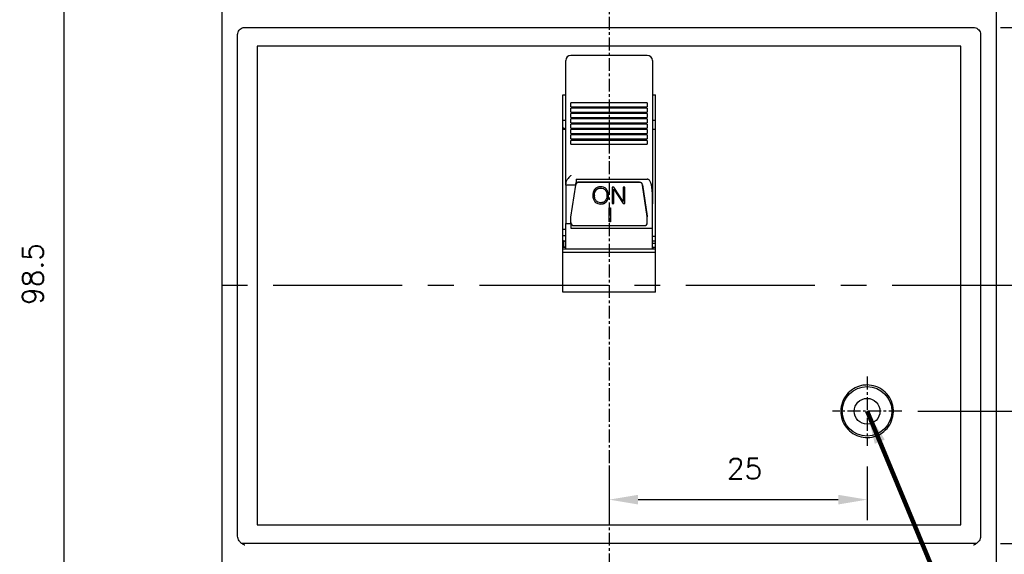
# Model space of a CAD drawing. Extents: x -26 to 1050, y -162 to 594.
# Tile 13 of 22: x 381 to 476, y 364 to 416. Entities that reach past the tile are written whole.
import ezdxf

# ---------------------------------------------------------------- set-up
doc = ezdxf.new("R2010")
doc.units = 0
doc.header["$MEASUREMENT"] = 0
doc.linetypes.add('CENTER', pattern=[2, 1.25, -0.25, 0.25, -0.25])
doc.layers.get('0').update_dxf_attribs({"linetype": 'CONTINUOUS'})
doc.layers.add('cen', color=1, linetype='CENTER')
doc.layers.add('di', color=3, linetype='CONTINUOUS')
doc.styles.add('KIM', font='ROMANS.shx', dxfattribs={"height": 5, "bigfont": 'GSG1.shx'})
doc.styles.get("Standard").update_dxf_attribs({"font": 'romans.shx', "height": 2, "bigfont": 'hgs.shx'})
doc.dimstyles.get("Standard").update_dxf_attribs({"dimscale": 0, "dimtxt": 2, "dimasz": 2, "dimexe": 0.5, "dimexo": 0.5, "dimgap": 1, "dimtad": 1, "dimdsep": 46, "dimtxsty": 'Standard', "dimcen": 0, "dimclrd": 3, "dimclre": 3, "dimclrt": 3, "dimadec": 0, "dimazin": 2, "dimtp": 0.1, "dimtm": 0.1, "dimtfac": 1, "dimtmove": 0, "dimatfit": 3, "dimfxl": 0, "dimtolj": 1, "dimarcsym": 0})
doc.dimstyles.new('STANDARD$0', dxfattribs={"dimtxt": 5, "dimasz": 5, "dimexe": 1, "dimexo": 2, "dimgap": 2, "dimtad": 1, "dimdec": 4, "dimzin": 12, "dimdsep": 46, "dimtxsty": 'KIM', "dimcen": -1, "dimdle": 0.1, "dimadec": 0, "dimazin": 0, "dimtfac": 1, "dimtdec": 4, "dimtmove": 0, "dimatfit": 3, "dimfxl": 0, "dimtolj": 1, "dimtzin": 0, "dimarcsym": 0})

# ---------------------------------------------------------------- blocks, each defined once
blk = doc.blocks.new('*D73')
at = {"layer": 'di'}
for p, q in [((475.596, 415.284), (494.417, 415.284)), ((492.417, 412.484), (492.417, 368.084)), ((475.596, 365.284), (494.417, 365.284))]:
    blk.add_line(p, q, dxfattribs=at)
for points in [[(491.951, 412.484), (492.884, 412.484), (492.417, 415.284)], [(491.951, 368.084), (492.884, 368.084), (492.417, 365.284)]]:
    blk.add_solid(points, dxfattribs=at)
at = {"layer": 'di', "insert": (489.417, 390.284), "char_height": 2, "attachment_point": 5, "rotation": 90}
blk.add_mtext('\\A1;50', dxfattribs=at)
blk = doc.blocks.new('*D74')
at = {"layer": 'di'}
for p, q in [((467.931, 430.284), (514.417, 430.284)), ((512.417, 427.484), (512.417, 353.084)), ((467.931, 350.284), (514.417, 350.284))]:
    blk.add_line(p, q, dxfattribs=at)
for points in [[(511.951, 427.484), (512.884, 427.484), (512.417, 430.284)], [(511.951, 353.084), (512.884, 353.084), (512.417, 350.284)]]:
    blk.add_solid(points, dxfattribs=at)
at = {"layer": 'di', "insert": (509.417, 390.284), "char_height": 2, "attachment_point": 5, "rotation": 90}
blk.add_mtext('\\A1;80', dxfattribs=at)
blk = doc.blocks.new('*D75')
at = {"layer": 'di'}
for p, q in [((476.455, 422.284), (504.417, 422.284)), ((502.417, 419.484), (502.417, 361.084)), ((476.455, 358.284), (504.417, 358.284))]:
    blk.add_line(p, q, dxfattribs=at)
for points in [[(501.951, 419.484), (502.884, 419.484), (502.417, 422.284)], [(501.951, 361.084), (502.884, 361.084), (502.417, 358.284)]]:
    blk.add_solid(points, dxfattribs=at)
at = {"layer": 'di', "insert": (499.417, 390.284), "char_height": 2, "attachment_point": 5, "rotation": 90}
blk.add_mtext('\\A1;64', dxfattribs=at)
blk = doc.blocks.new('*D77')
at = {"layer": 'di'}
for p, q in [((398.955, 440.284), (382.816, 440.284)), ((384.816, 437.484), (384.816, 344.584)), ((435.655, 341.784), (382.816, 341.784))]:
    blk.add_line(p, q, dxfattribs=at)
for points in [[(384.35, 437.484), (385.283, 437.484), (384.816, 440.284)], [(384.35, 344.584), (385.283, 344.584), (384.816, 341.784)]]:
    blk.add_solid(points, dxfattribs=at)
at = {"layer": 'di', "insert": (381.816, 391.384), "char_height": 2, "attachment_point": 5, "rotation": 90}
blk.add_mtext('\\A1;98.5', dxfattribs=at)
blk = doc.blocks.new('*D87')
at = {"layer": 'di'}
for p, q in [((437.655, 372.729), (437.655, 367.521)), ((462.655, 372.729), (462.655, 367.521)), ((440.455, 369.521), (459.855, 369.521))]:
    blk.add_line(p, q, dxfattribs=at)
for points in [[(440.455, 369.988), (440.455, 369.054), (437.655, 369.521)], [(459.855, 369.988), (459.855, 369.054), (462.655, 369.521)]]:
    blk.add_solid(points, dxfattribs=at)
at = {"layer": 'di', "insert": (450.778, 372.521), "char_height": 2, "attachment_point": 5}
blk.add_mtext('\\A1;25', dxfattribs=at)
blk = doc.blocks.new('*D88')
at = {"layer": 'di'}
for p, q in [((479.043, 390.284), (484.417, 390.284)), ((482.417, 387.484), (482.417, 380.884)), ((467.561, 378.084), (484.417, 378.084))]:
    blk.add_line(p, q, dxfattribs=at)
for points in [[(481.951, 387.484), (482.884, 387.484), (482.417, 390.284)], [(481.951, 380.884), (482.884, 380.884), (482.417, 378.084)]]:
    blk.add_solid(points, dxfattribs=at)
at = {"layer": 'di', "insert": (479.417, 384.184), "char_height": 2, "attachment_point": 5, "rotation": 90}
blk.add_mtext('\\A1;12.2', dxfattribs=at)
blk = doc.blocks.new('*D89')
at = {"layer": 'di'}
for p, q in [((455.51, 432.284), (524.866, 432.284)), ((522.866, 429.484), (522.866, 351.084)), ((455.431, 348.284), (524.866, 348.284))]:
    blk.add_line(p, q, dxfattribs=at)
for points in [[(522.399, 429.484), (523.333, 429.484), (522.866, 432.284)], [(522.399, 351.084), (523.333, 351.084), (522.866, 348.284)]]:
    blk.add_solid(points, dxfattribs=at)
at = {"layer": 'di', "insert": (519.866, 390.284), "char_height": 2, "attachment_point": 5, "rotation": 90}
blk.add_mtext('\\A1;84', dxfattribs=at)

msp = doc.modelspace()

# ---------------------------------------------------------------- linework, layer by layer
for p, q in [((400.155, 358.984), (400.155, 421.584)), ((475.155, 421.584), (475.155, 358.984)), ((402.355, 415.284), (472.955, 415.284)), ((401.655, 414.398), (401.655, 414.583)), ((401.655, 366.17), (401.655, 414.398)), ((473.655, 414.583), (473.655, 414.398)), ((473.655, 414.398), (473.655, 366.17)), ((471.755, 413.484), (403.555, 413.484)), ((403.555, 413.484), (403.555, 367.084)), ((471.755, 367.084), (471.755, 413.484)), ((441.355, 412.579), (433.955, 412.579)), ((433.455, 411.297), (433.455, 412.079)), ((433.455, 410.803), (433.455, 411.297)), ((441.855, 412.079), (441.855, 411.297)), ((441.855, 411.297), (441.855, 410.803)), ((433.455, 408.495), (433.455, 410.803)), ((441.855, 410.803), (441.855, 408.495)), ((433.155, 408.749), (433.455, 408.749)), ((433.155, 389.624), (433.155, 408.749)), ((433.455, 402.661), (433.455, 408.495)), ((441.855, 408.749), (442.155, 408.749)), ((441.855, 408.495), (441.855, 402.661)), ((442.155, 389.624), (442.155, 408.749)), ((441.355, 407.972), (433.955, 407.972)), ((433.955, 407.915), (433.955, 407.972)), ((433.955, 407.587), (433.955, 407.915)), ((433.955, 407.587), (441.355, 407.587)), ((441.355, 407.972), (441.355, 407.915)), ((441.355, 407.915), (441.355, 407.587)), ((441.355, 407.453), (433.955, 407.453)), ((433.955, 407.396), (433.955, 407.453)), ((433.955, 407.069), (433.955, 407.396)), ((433.955, 407.069), (441.355, 407.069)), ((441.355, 406.935), (433.955, 406.935)), ((433.955, 406.877), (433.955, 406.935)), ((433.955, 406.55), (433.955, 406.877)), ((433.955, 406.55), (441.355, 406.55)), ((441.355, 407.453), (441.355, 407.396)), ((441.355, 407.396), (441.355, 407.069)), ((441.355, 406.935), (441.355, 406.877)), ((441.355, 406.877), (441.355, 406.55)), ((433.455, 406.257), (433.155, 406.257)), ((441.355, 406.416), (433.955, 406.416)), ((433.955, 406.358), (433.955, 406.416)), ((433.955, 406.031), (433.955, 406.358)), ((433.955, 406.031), (441.355, 406.031)), ((441.355, 405.897), (433.955, 405.897)), ((433.955, 405.84), (433.955, 405.897)), ((433.955, 405.512), (433.955, 405.84)), ((441.355, 406.416), (441.355, 406.358)), ((441.355, 406.358), (441.355, 406.031)), ((441.355, 405.897), (441.355, 405.84)), ((441.355, 405.84), (441.355, 405.512)), ((442.155, 406.257), (441.855, 406.257)), ((433.455, 405.384), (433.155, 405.384)), ((433.955, 405.512), (441.355, 405.512)), ((441.355, 405.378), (433.955, 405.378)), ((433.955, 405.321), (433.955, 405.378)), ((433.955, 404.994), (433.955, 405.321)), ((433.955, 404.994), (441.355, 404.994)), ((441.355, 404.86), (433.955, 404.86)), ((433.955, 404.802), (433.955, 404.86)), ((433.955, 404.475), (433.955, 404.802)), ((441.355, 405.378), (441.355, 405.321)), ((441.355, 405.321), (441.355, 404.994)), ((441.355, 404.86), (441.355, 404.802)), ((441.355, 404.802), (441.355, 404.475)), ((442.155, 405.384), (441.855, 405.384)), ((433.955, 404.475), (441.355, 404.475)), ((441.355, 404.341), (433.955, 404.341)), ((433.955, 404.283), (433.955, 404.341)), ((433.955, 403.956), (433.955, 404.283)), ((433.955, 403.956), (441.355, 403.956)), ((441.355, 404.341), (441.355, 404.283)), ((441.355, 404.283), (441.355, 403.956)), ((433.455, 402.303), (433.455, 402.661)), ((433.455, 401.978), (433.455, 402.303)), ((433.455, 400.119), (433.455, 401.978)), ((441.855, 402.661), (441.855, 402.303)), ((441.855, 402.303), (441.855, 401.978)), ((441.855, 401.978), (441.855, 400.885)), ((441.855, 400.885), (441.855, 398.2)), ((433.455, 399.99), (433.455, 400.119)), ((434.419, 399.99), (433.455, 399.99)), ((433.455, 399.99), (433.455, 396.284)), ((433.955, 396.903), (434.419, 399.99)), ((434.455, 400.573), (441.355, 400.573)), ((434.455, 400.573), (434.455, 400.252)), ((440.595, 400.288), (434.715, 400.288)), ((440.595, 400.257), (434.715, 400.257)), ((440.892, 400.044), (441.352, 396.986)), ((441.352, 396.954), (440.892, 400.012)), ((436.232, 399.016), (436.232, 399)), ((436.386, 399.54), (436.386, 399.524)), ((436.842, 399.729), (436.842, 399.714)), ((437.286, 399.544), (437.286, 399.529)), ((437.442, 399.016), (437.442, 399)), ((438.115, 399.818), (437.948, 399.818)), ((437.948, 399.818), (437.948, 398.208)), ((438.102, 399.62), (439.009, 398.224)), ((438.102, 399.62), (438.102, 399.604)), ((438.102, 398.208), (438.102, 399.604)), ((438.102, 399.604), (439.009, 398.208)), ((439.026, 398.413), (438.115, 399.818)), ((439.18, 399.818), (439.026, 399.818)), ((439.026, 399.818), (439.026, 398.413)), ((439.18, 398.208), (439.18, 399.818)), ((436.272, 398.402), (436.272, 398.387)), ((436.837, 398.184), (436.837, 398.168)), ((437.39, 398.394), (437.39, 398.378)), ((437.948, 398.224), (438.102, 398.224)), ((437.948, 398.208), (438.102, 398.208)), ((439.009, 398.224), (439.18, 398.224)), ((439.009, 398.224), (439.009, 398.208)), ((439.009, 398.208), (439.18, 398.208)), ((441.855, 395.826), (441.855, 398.2)), ((437.652, 397.787), (437.778, 397.787)), ((437.652, 396.448), (437.652, 397.787)), ((437.778, 397.787), (437.778, 396.448)), ((433.455, 396.284), (433.955, 396.284)), ((433.455, 393.784), (433.455, 396.284)), ((433.955, 396.284), (433.955, 396.903)), ((433.955, 396.284), (433.955, 395.826)), ((434.255, 396.08), (441.055, 396.08)), ((437.778, 396.463), (437.652, 396.463)), ((437.778, 396.448), (437.652, 396.448)), ((441.355, 396.945), (441.355, 396.914)), ((441.355, 396.364), (441.355, 396.914)), ((433.155, 395.727), (433.455, 395.727)), ((433.455, 395.084), (433.155, 395.084)), ((433.955, 395.826), (441.855, 395.826)), ((441.855, 393.784), (441.855, 395.826)), ((433.255, 394.495), (433.255, 394.59)), ((433.255, 393.984), (433.255, 394.495)), ((433.455, 394.584), (433.305, 394.584)), ((442.155, 395.035), (441.855, 395.035)), ((441.855, 394.59), (442.155, 394.59)), ((442.155, 394.328), (441.855, 394.328)), ((433.455, 393.984), (433.155, 393.984)), ((433.155, 393.984), (433.455, 393.984)), ((442.155, 393.784), (433.155, 393.784)), ((442.155, 393.484), (433.155, 393.484)), ((441.855, 393.984), (442.155, 393.984)), ((441.905, 393.983), (441.905, 393.984)), ((441.905, 393.983), (441.905, 393.824)), ((441.905, 393.784), (441.905, 393.824)), ((442.155, 389.624), (433.155, 389.624)), ((403.555, 367.084), (471.755, 367.084)), ((401.655, 365.993), (401.655, 366.17)), ((401.655, 365.974), (401.655, 365.993)), ((473.655, 366.17), (473.655, 365.993)), ((473.655, 365.993), (473.655, 365.974)), ((473.269, 365.284), (402.041, 365.284))]:
    msp.add_line(p, q)
for radius in [2.4, 1.25]:
    msp.add_circle((462.655, 378.084), radius)
for centre, radius, start, end in [((433.955, 412.079), 0.5, 90, 180), ((441.355, 412.079), 0.5, 0, 90), ((434.71, 399.959), 0.298, 88.99408, 161.00902), ((434.712, 399.988), 0.301, 89.32701, 156.80404), ((440.601, 399.993), 0.295, 9.89703, 91.16582), ((440.601, 399.962), 0.295, 9.89703, 91.16582), ((434.247, 396.372), 0.293, 181.52529, 271.4481), ((441.062, 396.372), 0.293, 268.5519, 358.47471), ((441.084, 396.914), 0.271, 0.00186, 8.55993), ((433.305, 394.784), 0.2, 221.40962, 270), ((433.35, 394.489), 0.095, 86.86257, 176.47425)]:
    msp.add_arc(centre, radius, start, end)
msp.add_ellipse((434.141, 400.084), major_axis=(-0.883, -6.5), ratio=0.044052, start_param=1.562329, end_param=1.602607)
for points, knots in [([(401.655, 414.583), (401.663, 414.662), (401.678, 414.82), (401.799, 415.03), (401.977, 415.189), (402.174, 415.272), (402.304, 415.281), (402.355, 415.284)], [0, 0, 0, 0, 0.215207, 0.430421, 0.645449, 0.860086, 1, 1, 1, 1]), ([(472.955, 415.284), (473.033, 415.276), (473.191, 415.261), (473.4, 415.14), (473.558, 414.963), (473.643, 414.766), (473.651, 414.635), (473.655, 414.583)], [0, 0, 0, 0, 0.214181, 0.428355, 0.642715, 0.857467, 1, 1, 1, 1]), ([(433.155, 405.583), (433.261, 405.555), (433.37, 405.527), (433.453, 405.459), (433.455, 405.458)], [0, 0, 0, 0, 0.975376, 1, 1, 1, 1]), ([(433.955, 400.951), (433.954, 400.95), (433.855, 400.856), (433.678, 400.684), (433.49, 400.4), (433.465, 400.204), (433.455, 400.119)], [0, 0, 0, 0, 0.004478, 0.414212, 0.745066, 1, 1, 1, 1]), ([(436.837, 399.839), (436.716, 399.831), (436.499, 399.816), (436.34, 399.678), (436.27, 399.617)], [0, 0, 0, 0, 0.560206, 1, 1, 1, 1]), ([(437.399, 399.619), (437.308, 399.692), (437.144, 399.824), (436.931, 399.834), (436.837, 399.839)], [0, 0, 0, 0, 0.557806, 1, 1, 1, 1]), ([(441.855, 398.2), (441.856, 398.516), (441.858, 398.991), (441.83, 399.576), (441.777, 399.959), (441.704, 400.226), (441.604, 400.413), (441.526, 400.506), (441.443, 400.558), (441.389, 400.572), (441.36, 400.573), (441.355, 400.573)], [0, 0, 0, 0, 0.373882, 0.561277, 0.690649, 0.830333, 0.884088, 0.938167, 0.968206, 0.994093, 1, 1, 1, 1]), ([(436.27, 399.617), (436.205, 399.509), (436.088, 399.316), (436.081, 399.095), (436.078, 398.997)], [0, 0, 0, 0, 0.558164, 1, 1, 1, 1]), ([(436.078, 399.013), (436.083, 398.889), (436.092, 398.668), (436.218, 398.484), (436.272, 398.402)], [0, 0, 0, 0, 0.560644, 1, 1, 1, 1]), ([(436.078, 398.997), (436.083, 398.873), (436.092, 398.653), (436.218, 398.468), (436.272, 398.387)], [0, 0, 0, 0, 0.5606441, 1, 1, 1, 1]), ([(436.232, 399.016), (436.236, 399.121), (436.243, 399.309), (436.342, 399.47), (436.386, 399.54)], [0, 0, 0, 0, 0.560727, 1, 1, 1, 1]), ([(436.232, 399), (436.236, 399.106), (436.243, 399.293), (436.342, 399.454), (436.386, 399.524)], [0, 0, 0, 0, 0.560727, 1, 1, 1, 1]), ([(436.395, 398.474), (436.339, 398.565), (436.24, 398.729), (436.235, 398.917), (436.232, 399)], [0, 0, 0, 0, 0.558084, 1, 1, 1, 1]), ([(436.386, 399.54), (436.419, 399.574), (436.484, 399.641), (436.642, 399.715), (436.766, 399.724), (436.842, 399.729)], [0, 0, 0, 0, 0.280171, 0.560364, 1, 1, 1, 1]), ([(436.386, 399.524), (436.419, 399.558), (436.484, 399.625), (436.642, 399.699), (436.766, 399.708), (436.842, 399.714)], [0, 0, 0, 0, 0.280171, 0.560364, 1, 1, 1, 1]), ([(436.842, 399.729), (436.938, 399.722), (437.11, 399.708), (437.232, 399.594), (437.286, 399.544)], [0, 0, 0, 0, 0.559821, 1, 1, 1, 1]), ([(436.842, 399.714), (436.938, 399.706), (437.11, 399.692), (437.232, 399.579), (437.286, 399.529)], [0, 0, 0, 0, 0.559821, 1, 1, 1, 1]), ([(437.442, 399), (437.438, 398.895), (437.43, 398.706), (437.327, 398.547), (437.282, 398.476)], [0, 0, 0, 0, 0.560621, 1, 1, 1, 1]), ([(437.286, 399.544), (437.34, 399.452), (437.435, 399.287), (437.44, 399.099), (437.442, 399.016)], [0, 0, 0, 0, 0.558165, 1, 1, 1, 1]), ([(437.286, 399.529), (437.34, 399.436), (437.435, 399.271), (437.44, 399.083), (437.442, 399)], [0, 0, 0, 0, 0.558165, 1, 1, 1, 1]), ([(437.39, 398.394), (437.46, 398.5), (437.586, 398.691), (437.593, 398.916), (437.596, 399.015)], [0, 0, 0, 0, 0.557958, 1, 1, 1, 1]), ([(437.39, 398.378), (437.46, 398.485), (437.586, 398.676), (437.593, 398.9), (437.596, 398.999)], [0, 0, 0, 0, 0.5579583, 1, 1, 1, 1]), ([(437.596, 398.999), (437.591, 399.125), (437.582, 399.349), (437.455, 399.536), (437.399, 399.619)], [0, 0, 0, 0, 0.560689, 1, 1, 1, 1]), ([(436.272, 398.402), (436.365, 398.329), (436.53, 398.199), (436.743, 398.189), (436.837, 398.184)], [0, 0, 0, 0, 0.557825, 1, 1, 1, 1]), ([(436.272, 398.387), (436.365, 398.314), (436.53, 398.183), (436.743, 398.173), (436.837, 398.168)], [0, 0, 0, 0, 0.557825, 1, 1, 1, 1]), ([(436.842, 398.294), (436.746, 398.301), (436.574, 398.314), (436.45, 398.425), (436.395, 398.474)], [0, 0, 0, 0, 0.55993, 1, 1, 1, 1]), ([(436.837, 398.184), (436.954, 398.192), (437.164, 398.207), (437.321, 398.336), (437.39, 398.394)], [0, 0, 0, 0, 0.560065, 1, 1, 1, 1]), ([(436.837, 398.168), (436.954, 398.177), (437.164, 398.191), (437.321, 398.321), (437.39, 398.378)], [0, 0, 0, 0, 0.560065, 1, 1, 1, 1]), ([(437.282, 398.476), (437.211, 398.416), (437.084, 398.308), (436.916, 398.298), (436.842, 398.294)], [0, 0, 0, 0, 0.558064, 1, 1, 1, 1]), ([(462.655, 380.634), (462.942, 380.606), (463.515, 380.549), (464.278, 380.11), (464.859, 379.463), (465.19, 378.654), (465.236, 377.783), (464.991, 376.946), (464.483, 376.237), (463.768, 375.736), (462.928, 375.5), (462.057, 375.555), (461.254, 375.895), (460.608, 376.482), (460.193, 377.25), (460.056, 378.112), (460.212, 378.97), (460.643, 379.73), (461.301, 380.3), (462.011, 380.594), (462.476, 380.623), (462.655, 380.634)], [0, 0, 0, 0, 0.053685, 0.107369, 0.161055, 0.214743, 0.268434, 0.322128, 0.375823, 0.429516, 0.483203, 0.536885, 0.590567, 0.64425, 0.697939, 0.751633, 0.805328, 0.859021, 0.912711, 0.966399, 1, 1, 1, 1]), ([(402.355, 365.096), (402.353, 365.097), (402.325, 365.112), (402.27, 365.142), (402.164, 365.201), (401.993, 365.309), (401.806, 365.49), (401.677, 365.737), (401.662, 365.897), (401.655, 365.974)], [0, 0, 0, 0, 0.004469, 0.081402, 0.158297, 0.311071, 0.594253, 0.807721, 1, 1, 1, 1]), ([(473.655, 365.974), (473.648, 365.897), (473.633, 365.737), (473.504, 365.49), (473.317, 365.309), (473.145, 365.201), (473.04, 365.142), (472.985, 365.112), (472.956, 365.097), (472.955, 365.096)], [0, 0, 0, 0, 0.192279, 0.405747, 0.688929, 0.841703, 0.918598, 0.995531, 1, 1, 1, 1])]:
    msp.add_open_spline(points, degree=3, knots=knots)
at = {"layer": 'cen'}
for p, q in [((437.655, 444.314), (437.655, 339.305)), ((462.655, 381.439), (462.655, 374.729)), ((466.01, 378.084), (459.3, 378.084))]:
    msp.add_line(p, q, dxfattribs=at)
at = {"layer": 'cen', "ltscale": 10}
msp.add_line((477.601, 390.284), (397.709, 390.284), dxfattribs=at)

# ---------------------------------------------------------------- dimensions: what is measured, and where the dimension line sits
at = {"layer": 'di'}
for base, p1, p2, angle, override, picture, middle in [((384.816, 341.784), (400.955, 440.284), (437.655, 341.784), 90, {"dimtxt": 3, "dimasz": 2.8, "dimexe": 2, "dimdec": 2, "dimzin": 8, "dimtxsty": 'Standard', "dimcen": 0, "dimclrd": 256, "dimclre": 256, "dimclrt": 256, "dimadec": 2, "dimazin": 2, "dimtfac": 0.6, "dimtdec": 2, "dimtzin": 8, "dimlwd": 65535, "dimlwe": 65535, "dimarcsym": 1}, '*D77', (384.816, 391.384)), ((522.866, 348.284), (453.51, 432.284), (453.431, 348.284), 270, {"dimtxt": 3, "dimasz": 2.8, "dimexe": 2, "dimdec": 2, "dimzin": 8, "dimtxsty": 'Standard', "dimcen": 0, "dimclrd": 256, "dimclre": 256, "dimclrt": 256, "dimadec": 2, "dimazin": 2, "dimtfac": 0.6, "dimtdec": 2, "dimtmove": 0, "dimtzin": 8, "dimlwd": 65535, "dimlwe": 65535, "dimarcsym": 1}, '*D89', (522.866, 390.284)), ((512.417, 350.284), (465.931, 430.284), (465.931, 350.284), 270, {"dimtxt": 3, "dimasz": 2.8, "dimexe": 2, "dimdec": 2, "dimzin": 8, "dimtxsty": 'Standard', "dimcen": 0, "dimclrd": 256, "dimclre": 256, "dimclrt": 256, "dimadec": 2, "dimazin": 2, "dimtfac": 0.6, "dimtdec": 2, "dimtmove": 0, "dimtzin": 8, "dimlwd": 65535, "dimlwe": 65535, "dimarcsym": 1}, '*D74', (512.417, 390.284)), ((502.417, 358.284), (474.455, 422.284), (474.455, 358.284), 270, {"dimtxt": 3, "dimasz": 2.8, "dimexe": 2, "dimdec": 2, "dimzin": 8, "dimtxsty": 'Standard', "dimcen": 0, "dimclrd": 256, "dimclre": 256, "dimclrt": 256, "dimadec": 2, "dimazin": 2, "dimtfac": 0.6, "dimtdec": 2, "dimtmove": 0, "dimtzin": 8, "dimlwd": 65535, "dimlwe": 65535, "dimarcsym": 1}, '*D75', (502.417, 390.284)), ((492.417, 365.284), (473.596, 415.284), (473.596, 365.284), 270, {"dimtxt": 3, "dimasz": 2.8, "dimexe": 2, "dimdec": 2, "dimzin": 8, "dimtxsty": 'Standard', "dimcen": 0, "dimclrd": 256, "dimclre": 256, "dimclrt": 256, "dimadec": 2, "dimazin": 2, "dimtfac": 0.6, "dimtdec": 2, "dimtmove": 0, "dimtzin": 8, "dimlwd": 65535, "dimlwe": 65535, "dimarcsym": 1}, '*D73', (492.417, 390.284)), ((482.417, 378.084), (477.043, 390.284), (465.561, 378.084), 270, {"dimtxt": 3, "dimasz": 2.8, "dimexe": 2, "dimdec": 2, "dimzin": 8, "dimtxsty": 'Standard', "dimcen": 0, "dimclrd": 256, "dimclre": 256, "dimclrt": 256, "dimadec": 2, "dimazin": 2, "dimtfac": 0.6, "dimtdec": 2, "dimtmove": 0, "dimtzin": 8, "dimlwd": 65535, "dimlwe": 65535, "dimarcsym": 1}, '*D88', (482.417, 384.184))]:
    dim = msp.add_linear_dim(base=base, p1=p1, p2=p2, angle=angle, dimstyle='STANDARD$0', override=override, dxfattribs=at)
    dim.commit()
    dim.dimension.update_dxf_attribs({"geometry": picture, "text_midpoint": middle, "dimtype": 160})
dim = msp.add_linear_dim(base=(462.655, 369.521), p1=(437.655, 374.729), p2=(462.655, 374.729), dimstyle='STANDARD$0', override={"dimtxt": 3, "dimasz": 2.8, "dimexe": 2, "dimdec": 2, "dimzin": 8, "dimtxsty": 'Standard', "dimcen": 0, "dimclrd": 256, "dimclre": 256, "dimclrt": 256, "dimadec": 2, "dimazin": 2, "dimtfac": 0.6, "dimtdec": 2, "dimtzin": 8, "dimlwd": 65535, "dimlwe": 65535, "dimarcsym": 1}, dxfattribs=at)
dim.commit()
dim.dimension.update_dxf_attribs({"geometry": '*D87', "text_midpoint": (450.778, 369.521), "dimtype": 160})

# ---------------------------------------------------------------- leaders
at = {"layer": 'di', "annotation_type": 0, "has_hookline": 1, "hookline_direction": 0, "text_width": 20.992}
msp.add_leader([(462.655, 378.084), (483.255, 328.663), (486.455, 328.663)], dimstyle='Standard', override={"dimscale": 1, "dimtxt": 4, "dimasz": 3.2, "dimexe": 2, "dimexo": 2, "dimgap": 2, "dimclrd": 256, "dimclre": 256, "dimclrt": 256, "dimadec": 2, "dimtfac": 0.6, "dimlwd": 65535, "dimlwe": 65535, "dimarcsym": 1}, dxfattribs=at)

doc.saveas('drawing.dxf')
